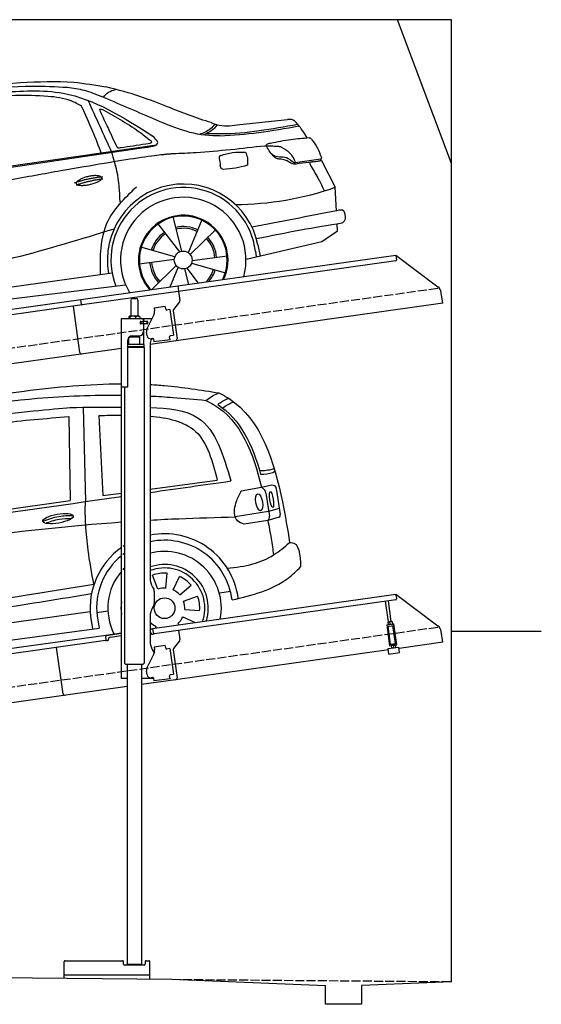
# Model space of a CAD drawing. Extents: x 199 to 6000, y -225 to 5250.
# Tile 3 of 3: x 3100 to 6000, y -225 to 5250. Entities that reach past the tile are written whole.
import ezdxf

# ---------------------------------------------------------------- set-up
doc = ezdxf.new("R2010")
doc.units = 0
doc.header["$LTSCALE"] = 10
doc.header["$MEASUREMENT"] = 0
doc.linetypes.add('GEN3', pattern=[6.25, 5, -1.25])
doc.layers.get('0').update_dxf_attribs({"linetype": 'CONTINUOUS'})
for name, color, linetype in [('3', 6, 'GEN3'), ('CAR', 1, 'CONTINUOUS'), ('SICHTBARE_KANTEN_DIN_', 7, 'CONTINUOUS')]:
    doc.layers.add(name, color=color, linetype=linetype)
doc.layers.add('AM_0', color=7, linetype='CONTINUOUS', lineweight=30)

# ---------------------------------------------------------------- blocks, each defined once
blk = doc.blocks.new('car_150_')
at = {"layer": 'CAR'}
for p, q in [((6993.7, 5277.2), (7129.2, 5288.8)), ((8349.8, 5065.2), (8614.8, 5095.9)), ((5703.5, 4603.8), (7806, 4931.3)), ((5748.6, 4619.9), (7887.1, 4949.3)), ((8659.8, 4857.1), (8801.1, 4877.5)), ((8805, 4869.2), (8883.2, 4720.4)), ((8891.2, 4589.9), (8883.2, 4720.4)), ((8033.2, 4358.3), (7982.9, 4548.5)), ((7897.5, 4510.1), (8019.3, 4353.9)), ((8143.1, 4534), (8068.7, 4350.5)), ((8898.1, 4478.2), (8895.6, 4518.3)), ((8079.5, 4340.6), (8219, 4479.2)), ((8810.7, 4417.6), (8898.1, 4478.2)), ((8391.6, 4316.2), (8810.7, 4417.6)), ((8455.6, 4397.8), (8469.1, 4334.6)), ((7994.7, 4327.2), (7804.9, 4378.7)), ((8286.5, 4333.3), (8090.4, 4305.9)), ((8442.3, 4361.7), (8446.4, 4329.7)), ((7795.4, 4285.5), (7991.5, 4312.9)), ((8002.4, 4278.2), (7867.9, 4144.6)), ((8087.2, 4291.6), (8277, 4240.1)), ((7646, 4233.7), (5761.2, 3956.2)), ((7969.2, 4159.6), (8013.2, 4268.3)), ((8048.7, 4260.5), (8071.6, 4173.8)), ((8127.2, 4182.1), (8062.7, 4264.8)), ((5689.3, 3904.2), (7721.3, 4169.7))]:
    blk.add_line(p, q, dxfattribs=at)
blk.add_circle((8041, 4309.4), 49.6, dxfattribs=at)
for centre, radius, start, end in [((8042.2, 4309.4), 422.7, 12.065, 190.707), ((8042.2, 4309.4), 403.4, 7.4461, 201.5292), ((8307.4, 6330.9), 1710.3, 270.6601, 289.6726), ((8041, 4309.4), 348.9, 345.0424, 211.6777), ((8041, 4309.4), 249, 334.6275, 221.995), ((8041, 4309.4), 244.1, 333.8517, 222.7626), ((8041, 4309.4), 186.2, 64.7762, 103.2667), ((8041, 4309.4), 186.2, 124.7762, 163.2667), ((8041, 4309.4), 176.5, 124.6018, 163.1816), ((8041, 4309.4), 176.5, 64.6018, 103.1816), ((8041, 4309.4), 186.2, 4.7762, 43.2667), ((8041, 4309.4), 176.5, 4.6018, 43.1816), ((8041, 4309.4), 186.2, 184.7762, 223.2667), ((8041, 4309.4), 176.5, 184.6018, 223.1816), ((8041, 4309.4), 176.5, 316.6896, 343.1816), ((8041, 4309.4), 186.2, 320.3371, 343.2667)]:
    blk.add_arc(centre, radius, start, end, dxfattribs=at)
for points in [[(6590.3, 5194.3), (7191.5, 5270.3), (7389.2, 5264.7)], [(7129.2, 5288.8), (7425.2, 5293.1), (7603.8, 5268.4)], [(7389.2, 5264.7), (7483, 5249), (7578.6, 5215.1)], [(7280.4, 5213.4), (7100.8, 5216.9), (6855.4, 5188)], [(7010.2, 5233), (7365.4, 5231.9), (7863.2, 4999)], [(7469.5, 5159.8), (7410.3, 5189.8), (7280.4, 5213.4)], [(8238.8, 5002.4), (8200.2, 5001.6), (7866.3, 5094.6), (7578.6, 5215.1)], [(7590.1, 5210.4), (7618.6, 5239.2), (7657.5, 5254.4)], [(7582.2, 4896.4), (7531.4, 5023.6), (7469.5, 5159.8)], [(7639.4, 4905.3), (7505.7, 5192.1)], [(7575.1, 5131.1), (7571.2, 5144.8), (7592.5, 5140)], [(7592.5, 5140), (7799.5, 5014.1), (7855.1, 4971.8)], [(8659.2, 5083.2), (8642.4, 5093.4), (8614.8, 5095.9)], [(8213.4, 5067), (8186.6, 5040.1), (8125.8, 5007.6)], [(8224.6, 5063.8), (8208.7, 5044.9), (8182.8, 5023.9), (8149.7, 5006.6)], [(8163.6, 5014.3), (8243.5, 5013.7), (8670.3, 5069.3)], [(8191, 5074.7), (8235.7, 5060.8), (8349.8, 5065.2)], [(8240.9, 5001), (8453.9, 5021.9), (8677.8, 5060.7)], [(8723.8, 4994.4), (8701.4, 5030.2), (8659.2, 5083.2)], [(7806, 4931.3), (7894.4, 4962.2), (7863.2, 4999)], [(8521.1, 4963.5), (8634.4, 4984.8), (8734.9, 4995.3)], [(8734.9, 4995.3), (8736.6, 4995.1), (8751.6, 4983.9), (8803.6, 4888.9)], [(7690.7, 4930.9), (7670.7, 4931.6), (7668, 4935.3)], [(7827.4, 4952.7), (7757.4, 4941.2), (7690.7, 4930.9)], [(7855.1, 4971.8), (7859.5, 4964.9), (7827.4, 4952.7)], [(8489.1, 4946.9), (8107.9, 4906.7), (7979.4, 4899)], [(8499.4, 4953.2), (8500.3, 4955.9), (8504.4, 4958.4)], [(8514.3, 4920.1), (8499.6, 4950.3), (8499.4, 4953.2)], [(8504.4, 4958.4), (8514.7, 4962.1), (8521.1, 4963.5)], [(8578.5, 4942.4), (8626.1, 4912.6), (8659.8, 4857.1)], [(7687.8, 4631.1), (7668.8, 4800.4), (7639.4, 4905.3)], [(8245.8, 4892.2), (8238.1, 4888.3), (8237.1, 4876.1)], [(8237.1, 4876.1), (8242.7, 4837)], [(8244.9, 4892.1), (8310.4, 4909.4), (8382.6, 4912.4)], [(8382.6, 4912.4), (8393, 4879.1), (8393.3, 4838.9)], [(8581.1, 4874.9), (8560.8, 4876.6), (8529.9, 4900.7)], [(8629.7, 4855.7), (8609.4, 4867.3), (8581.1, 4874.9)], [(8803.6, 4888.9), (8805.2, 4882.6), (8801.1, 4877.5)], [(8805, 4869.2), (8801.1, 4877.5)], [(8260.3, 4814.7), (8250.8, 4817.5), (8242.7, 4837)], [(8393.3, 4838.9), (8327.1, 4822.4), (8259.4, 4814.5)], [(8664.2, 4847.7), (8651.9, 4847.2), (8629.7, 4855.7)], [(8759.3, 4861.5), (8741.4, 4855.9), (8747.8, 4835.1)], [(8747.8, 4835.1), (8790.3, 4763.6), (8820.8, 4701.6)], [(8757.3, 4861.2), (8786.1, 4865.5), (8805, 4869.2)], [(7581.1, 4224.1), (7615.2, 4510.4), (7777.7, 4714.5)], [(8891.2, 4589.9), (8420.6, 4494.5)], [(8935.7, 4582.7), (8931.6, 4588.3), (8891.2, 4589.9)], [(8922.6, 4523), (8936.6, 4535.2), (8935.7, 4582.7)], [(8446.2, 4431.7), (8693.5, 4482.1), (8922.6, 4523)], [(7654.8, 4478.5), (7099.9, 4313.4), (5734.4, 4063.7)]]:
    blk.add_spline(points, degree=3, dxfattribs=at)
for points, degree, knots in [([(8191, 5074.7), (8107.9, 5098.3), (7930.3, 5167), (7746.4, 5237.4), (7603.8, 5268.4)], 3, [5.571538, 5.571538, 5.571538, 5.571538, 32.165526, 64.936902, 64.936902, 64.936902, 64.936902]), ([(7668, 4935.3), (7650.2, 4969.8), (7620.8, 5036.6), (7588.5, 5099.8), (7575.1, 5131.1)], 3, [2.591518, 2.591518, 2.591518, 2.591518, 14.396583, 24.038621, 24.038621, 24.038621, 24.038621]), ([(8645.2, 4860.1), (8634.4, 4868.9), (8603, 4892.4), (8542.9, 4879.7), (8521, 4910.7), (8514.3, 4920.1)], 3, [0.658544, 0.658544, 0.658544, 0.658544, 4.748765, 12.290755, 15.589596, 15.589596, 15.589596, 15.589596]), ([(8645.2, 4860.1), (8647, 4858.9), (8651.5, 4856.3), (8656.7, 4856.7), (8659.8, 4857.1)], 3, [0.11133, 0.11133, 0.11133, 0.11133, 0.733961, 1.64284, 1.64284, 1.64284, 1.64284]), ([(8752.5, 4860.5), (8727.9, 4857.2), (8698.8, 4853.2), (8669.8, 4848.6), (8664.2, 4847.7)], 3, [0, 0, 0, 0, 7.10149, 8.807008, 8.807008, 8.807008, 8.807008]), ([(7442.5, 4729.7), (7440.4, 4737.7), (7458.8, 4757), (7537.7, 4789), (7634.5, 4769.9), (7553.7, 4725.9), (7469.8, 4714.2), (7444.6, 4721.7), (7442.5, 4729.7)], 5, [0, 0, 0, 0, 0, 0, 0.300106, 0.500106, 0.700106, 1, 1, 1, 1, 1, 1])]:
    blk.add_open_spline(points, degree=degree, knots=knots, dxfattribs=at)
for points in [[(8578.5, 4942.4), (8576.8, 4945.2), (8489.1, 4946.9)], [(7979.4, 4899), (7725, 4888.3), (5338.8, 4399.4)], [(7432.9, 4733.6), (7502, 4760.2), (7591.2, 4770)], [(7441.9, 4722), (7513, 4747.3), (7590.2, 4757.9)]]:
    blk.add_open_spline(points, degree=2, dxfattribs=at)
blk = doc.blocks.new('CAR_EG')
at = {"layer": 'CAR'}
for p, q in [((34639.7, 2740.1), (34652.1, 2215)), ((34559.8, 2688), (34567.6, 2220.6)), ((34726.8, 2694.7), (34748.7, 2249.2)), ((35011.8, 2284.1), (35385, 2333.6)), ((35630.7, 2294.7), (35688.5, 2309)), ((34748.7, 2249.2), (34851.8, 2262.9)), ((35518.8, 2275.9), (35630.7, 2294.7)), ((35655.1, 2262.7), (35674.7, 2133.9)), ((35714.1, 2277.1), (35734.7, 2143.7)), ((33852.2, 2120.1), (34567.6, 2220.6)), ((35670.5, 2160.2), (35485.3, 2130)), ((35729.9, 2176.6), (35670.5, 2160.2)), ((35666.2, 2110), (35534.7, 2089.5)), ((35729.3, 2128.1), (35666.2, 2110)), ((35100, 1734.4), (35105.8, 1817.4)), ((35053.8, 1727.9), (35025.3, 1806.1)), ((35139.6, 1724.2), (35174.8, 1799.6)), ((35176.9, 1696.1), (35239.7, 1750.7)), ((35399.1, 1708.7), (35459.1, 1717.1)), ((35197.6, 1660.9), (35275.8, 1689.3)), ((32765, 1337.2), (34678.2, 1603.8)), ((34716.5, 1598.7), (34776.5, 1607.1)), ((34980.2, 1630.3), (34978.9, 1630.4)), ((35204.1, 1614.6), (35287.1, 1608.8)), ((34680.4, 1576.3), (34691.1, 1507.2)), ((34716.8, 1579.5), (34728.2, 1512.2)), ((35165.8, 1537.8), (35172.3, 1530.2)), ((35193.9, 1575), (35262.7, 1542.9)), ((32742.6, 1242.5), (34728.2, 1512.2)), ((35044.7, 1520.8), (35040.5, 1511.7))]:
    blk.add_line(p, q, dxfattribs=at)
blk.add_circle((35092.2, 1622.5), 57.7, dxfattribs=at)
for centre, radius, start, end in [((35091.7, 1622.4), 413.9, 7.4502, 101.132), ((35091.7, 1622.4), 413.9, 122.5773, 124.0774), ((35092.1, 1622.5), 377.8, 6.9984, 102.2781), ((35091.7, 1622.4), 413.9, 125.4253, 186.406), ((35092.1, 1622.5), 377.8, 126.2281, 127.9499), ((35092.2, 1622.5), 315.6, 349.0523, 104.7507), ((35092.1, 1622.5), 377.8, 129.5051, 186.5391), ((35092.2, 1622.5), 242.9, 343.0405, 109.3227), ((35092.2, 1622.5), 315.6, 139.5971, 206.9477), ((35092.2, 1622.5), 315.6, 135.0283, 137.4054), ((35092.2, 1622.5), 223.8, 340.7386, 111.0496), ((35092.2, 1622.5), 195.4, 86, 110), ((35092.2, 1622.5), 195.4, 41, 65), ((35092.2, 1622.5), 112.2, 86, 110), ((35092.2, 1622.5), 112.2, 41, 65), ((35092.2, 1622.5), 242.9, 171.7421, 188.2579), ((35092.2, 1622.5), 112.2, 356, 20), ((35092.2, 1622.5), 195.4, 356, 20), ((35092.2, 1622.5), 112.2, 224.2663, 245), ((35092.2, 1622.5), 112.2, 311, 335)]:
    blk.add_arc(centre, radius, start, end, dxfattribs=at)
for centre, major_axis, ratio in [((35618.1, 2211.7), (-7.7, 47.6), 0.380274), ((35686.7, 2227.1), (-7.2, 44.5), 0.21161), ((34499.5, 2120.6), (-85, -15.3), 0.28676)]:
    blk.add_ellipse(centre, major_axis=major_axis, ratio=ratio, dxfattribs=at)
for points, knots in [([(33596.2, 2718.6), (33833.8, 2759.2), (34248.6, 2830.2), (34671.7, 2869.7), (34851.8, 2870.2)], [0, 0, 0, 0, 724.09838, 1264.268143, 1264.268143, 1264.268143, 1264.268143]), ([(35011.8, 2866.1), (35038.1, 2864.7), (35166.1, 2855.5), (35293.3, 2835.6), (35394.4, 2819.7)], [1424.465745, 1424.465745, 1424.465745, 1424.465745, 1503.595542, 1810.064944, 1810.064944, 1810.064944, 1810.064944]), ([(33641.3, 2687.7), (33888.6, 2727.9), (34289.4, 2793.1), (34696.2, 2808.8), (34851.8, 2807)], [0, 0, 0, 0, 750.99467, 1217.35525, 1217.35525, 1217.35525, 1217.35525]), ([(35011.8, 2802.3), (35054.1, 2800.3), (35157.6, 2794), (35260.7, 2784.1), (35321.7, 2778.2)], [1377.255793, 1377.255793, 1377.255793, 1377.255793, 1504.323614, 1688.05271, 1688.05271, 1688.05271, 1688.05271]), ([(35394.4, 2819.7), (35413.4, 2809.6), (35623.4, 2697.4), (35727.5, 2349.6), (35775.9, 2061.2), (35787.3, 1987)], [0, 0, 0, 0, 64.276315, 710.727442, 938.589682, 938.589682, 938.589682, 938.589682]), ([(33203.6, 2456.4), (33274.2, 2503.5), (33505.2, 2604.9), (34003.4, 2687.4), (34469.5, 2730.1), (34567.3, 2738.8)], [0, 0, 0, 0, 57.768711, 889.406275, 1467.79431, 1467.79431, 1467.79431, 1467.79431]), ([(35011.8, 2738.7), (35109.5, 2735.6), (35350.5, 2712.4), (35419.6, 2471.8), (35460.3, 2330)], [442.147822, 442.147822, 442.147822, 442.147822, 716.95363, 1111.278446, 1111.278446, 1111.278446, 1111.278446]), ([(35321.7, 2778.2), (35336.3, 2770.8), (35510.1, 2682.4), (35587.5, 2480.4), (35630.7, 2294.7)], [0, 0, 0, 0, 48.860332, 582.287096, 582.287096, 582.287096, 582.287096]), ([(35387.3, 2755), (35405.2, 2768.5), (35425, 2782.3), (35447.9, 2789.2), (35447.9, 2789.2)], [11.054346, 11.054346, 11.054346, 11.054346, 77.145156, 82.826799, 82.826799, 82.826799, 82.826799]), ([(35415.1, 2735.6), (35432.4, 2748.6), (35451.7, 2761.7), (35473.8, 2768.4), (35477.3, 2769.4)], [13.409392, 13.409392, 13.409392, 13.409392, 77.145156, 82.826799, 82.826799, 82.826799, 82.826799]), ([(35011.8, 2690), (35108.9, 2682.3), (35306.7, 2639.4), (35358.1, 2438.7), (35385, 2333.6)], [277.078801, 277.078801, 277.078801, 277.078801, 547.768352, 845.442932, 845.442932, 845.442932, 845.442932]), ([(35620, 2390.1), (35643.9, 2386.1), (35679.3, 2392.1), (35696.9, 2398.4), (35700.1, 2401.6)], [16.339016, 16.339016, 16.339016, 16.339016, 83.836398, 97.62384, 97.62384, 97.62384, 97.62384]), ([(35626.2, 2367.7), (35650.3, 2368), (35676.3, 2369.6), (35702.4, 2381.4), (35706.2, 2383.7)], [14.612863, 14.612863, 14.612863, 14.612863, 83.836398, 97.62384, 97.62384, 97.62384, 97.62384]), ([(32657.7, 1810.8), (32801.3, 1833.7), (33529.6, 1949.8), (34261.4, 2059.7), (34851.8, 2102.1)], [0, 0, 0, 0, 436.512598, 2212.794207, 2212.794207, 2212.794207, 2212.794207]), ([(34429.5, 2094.8), (34454.7, 2104.1), (34502, 2120.2), (34552, 2121.5), (34575.3, 2121.7)], [14.4466, 14.4466, 14.4466, 14.4466, 94.349912, 163.782287, 163.782287, 163.782287, 163.782287]), ([(35011.8, 2112.5), (35064.7, 2115.5), (35222.4, 2123.3), (35380.3, 2127.3), (35485.3, 2130)], [2373.184352, 2373.184352, 2373.184352, 2373.184352, 2532.063256, 2847.072184, 2847.072184, 2847.072184, 2847.072184]), ([(32738.3, 1414.9), (32999, 1451), (33477.1, 1517.1), (34126.3, 1613), (34514.4, 1675.6), (34685.8, 1703.3)], [0, 0, 0, 0, 789.48509, 1447.853915, 1968.782349, 1968.782349, 1968.782349, 1968.782349])]:
    blk.add_open_spline(points, degree=3, knots=knots, dxfattribs=at)
for points in [[(35321.7, 2778.2), (35387.4, 2817), (35394.4, 2819.7)], [(33855.2, 2598.7), (34175.2, 2650.7), (34559.8, 2688)], [(35688.3, 2309.2), (35702.6, 2304.3), (35714.1, 2277.1)], [(35534.7, 2089.5), (35498, 2108.4), (35485.3, 2130), (35492.4, 2217.9), (35518.8, 2275.9)], [(35630.7, 2294.7), (35640.4, 2287.7), (35654.9, 2263)], [(34653.8, 2086.3), (34651.3, 2148.4), (34652.1, 2215)], [(34414.7, 2105.9), (34505, 2133.2), (34582.7, 2138)], [(35729.9, 2128.6), (35734, 2134), (35734.8, 2143.3)], [(34699.2, 1755.6), (34667, 1945.6), (34653.8, 2086.3)], [(35666.2, 2110), (35673.3, 2119), (35674.7, 2133.9)], [(35666.2, 2110), (35684.6, 2010), (35697.9, 1918.4)], [(35441.3, 1844.4), (35582.8, 1868.3), (35697.9, 1918.4), (35787.2, 1987)], [(35787.2, 1987), (35795.6, 1987.5), (35848.1, 1851.6)], [(35467.1, 1668.5), (35779, 1789.9), (35848.1, 1851.6)], [(32711.4, 1460.7), (33493.3, 1570.2), (34144.5, 1667.1), (34699.2, 1755.6)]]:
    blk.add_spline(points, degree=3, dxfattribs=at)
for points in [[(34567.3, 2738.8), (34660.7, 2740.2), (34754.2, 2741.5), (34851.8, 2741.2)], [(35387.3, 2755), (35513.1, 2675.3), (35581.5, 2528.6), (35626.2, 2367.7)], [(34726.8, 2694.7), (34767.9, 2695), (34809.1, 2695.3), (34851.8, 2695.1)], [(35011.8, 2266.3), (35161.3, 2287.5), (35310.8, 2308.7), (35460.3, 2330)], [(32710, 1939.3), (33423.9, 2040.7), (34137.9, 2142.1), (34851.8, 2243.5)]]:
    blk.add_open_spline(points, degree=3, dxfattribs=at)

msp = doc.modelspace()

# ---------------------------------------------------------------- linework, layer by layer
for p, q in [((5499.5, 4450), (5199.5, 5250)), ((3978.5, 3769.4), (5191.6, 3939.9)), ((5190.8, 3909.5), (3979.7, 3739.3)), ((5191.6, 3939.9), (5195.1, 3915.1)), ((5191.6, 3939.9), (5423.5, 3765.1)), ((3438.7, 3694.5), (3978.4, 3770.4)), ((3979.7, 3739.3), (3446, 3664.3)), ((3978.4, 3770.4), (3982.7, 3739.7)), ((3982.7, 3739.7), (3989.8, 3689.3)), ((5451.2, 3673.4), (5443, 3732.1)), ((960, 3345.2), (3438.8, 3693.6)), ((3442.6, 3666.8), (3438.7, 3694.5)), ((3716.7, 3690.6), (3716.7, 3600.6)), ((3726.7, 3700.6), (3746.7, 3700.6)), ((3756.7, 3690.6), (3756.7, 3600.6)), ((5451.2, 3673.4), (3824.7, 3444.8)), ((3987.9, 3681.9), (3954.5, 3637.7)), ((3446, 3664.3), (960, 3314.9)), ((3434.6, 3400.1), (3398.4, 3657.6)), ((3846.7, 3647.9), (3909, 3656.6)), ((3846.7, 3647.9), (3848.9, 3632)), ((3849.5, 3627.8), (3848.9, 3632)), ((3911.3, 3640.8), (3909, 3656.6)), ((3911.3, 3640.8), (3911.4, 3639.8)), ((3917.1, 3635.6), (3918, 3635.7)), ((3933.9, 3637.9), (3918, 3635.7)), ((3933.9, 3637.9), (3953.9, 3495.3)), ((3952.6, 3630.3), (3974.3, 3476)), ((3664.7, 3587.6), (3836.1, 3587.6)), ((3664.7, 3207.6), (3664.7, 3587.6)), ((3706.8, 3598.2), (3706.8, 3587.6)), ((3727.5, 3600.6), (3709.5, 3600.6)), ((3712.5, 3598.2), (3712.5, 3587.6)), ((3754.5, 3600.6), (3727.5, 3600.6)), ((3742.5, 3598.2), (3742.5, 3587.6)), ((3764.2, 3600.6), (3754.5, 3600.6)), ((3766.6, 3598.2), (3766.6, 3587.6)), ((3773.4, 3571.6), (3769.7, 3571.6)), ((3807.7, 3559.6), (3769.8, 3559.6)), ((3770.7, 3561.8), (3770.7, 3569)), ((3773.4, 3571.6), (3785.7, 3571.6)), ((3785.7, 3559.1), (3773.4, 3559.1)), ((3773.7, 3571.6), (3773.7, 3559.6)), ((3787.7, 3571.6), (3785.7, 3571.6)), ((3787.7, 3571.6), (3788.7, 3571.6)), ((3788.7, 3577.6), (3788.7, 3574.6)), ((3789.4, 3571.6), (3788.7, 3571.6)), ((3788.7, 3559.6), (3788.7, 3571.6)), ((3807, 3571.6), (3789.4, 3571.6)), ((3789.7, 3572.1), (3789.7, 3587.6)), ((3808.7, 3572.1), (3789.7, 3572.1)), ((3789.7, 3444.7), (3789.7, 3559.1)), ((3808.7, 3559.1), (3789.7, 3559.1)), ((3807, 3571.6), (3807.7, 3571.6)), ((3807.7, 3559.6), (3807.7, 3571.6)), ((3808.5, 3533.5), (3846, 3607.1)), ((3809.7, 3571.1), (3809.7, 3560.1)), ((3788.7, 3556.1), (3788.7, 3517.6)), ((3807.8, 3493), (3805.1, 3512.8)), ((3700.7, 3210.6), (3700.7, 3467.6)), ((3766.7, 3484.6), (3706.7, 3483.9)), ((3706.7, 3444.7), (3706.7, 3483.9)), ((3718.7, 3484), (3718.7, 3491.6)), ((3725.7, 3492.6), (3763.7, 3492.6)), ((3754.7, 3484.5), (3754.7, 3492.6)), ((3766.7, 3444.6), (3766.7, 3484.6)), ((3824.7, 3452.6), (3824.7, 2144.3)), ((3838.4, 3477.1), (3830.4, 3475.9)), ((3844, 3472.8), (3846.1, 3457.9)), ((3935.2, 3470.5), (3846.1, 3457.9)), ((3932.8, 3487.3), (3933, 3486.3)), ((3935.2, 3470.5), (3933, 3486.3)), ((3938.1, 3493.1), (3937.1, 3493)), ((3938.1, 3493.1), (3953.9, 3495.3)), ((3664.7, 3422.4), (960, 3042.2)), ((3791.7, 3444.6), (3700.7, 3444.6)), ((3791.7, 3431.4), (3700.7, 3431.4)), ((3788.7, 3429.6), (3700.7, 3429.6)), ((3791.7, 3427.9), (3700.7, 3427.9)), ((3788.7, 3429.6), (3791.7, 3431.4)), ((3788.7, 3429.6), (3791.7, 3427.9)), ((3789.7, 3429.1), (3789.7, 3430.2)), ((3791.7, 3431.4), (3791.7, 3444.6)), ((3791.7, 3427.9), (3791.8, 1671.7)), ((3664.7, 1587.6), (3664.7, 3207.6)), ((3664.7, 3207.6), (3697.7, 3207.6)), ((3681.7, 3207.6), (3681.8, 1671.6)), ((3838.1, 2094.3), (3844.4, 2083.4)), ((3824.7, 1862.8), (5191.6, 2054.9)), ((3847.7, 2070.9), (3847.7, 2004.3)), ((5192.7, 2047), (5191.6, 2054.9)), ((5191.6, 2054.9), (5423.5, 1880.1)), ((5192.7, 2047), (5195.1, 2030.1)), ((3844.4, 1991.8), (3838.1, 1981)), ((5190.8, 2024.5), (3849, 1835.9)), ((5149.6, 1900.9), (5133.4, 2016.4)), ((5165.5, 1903.1), (5149.2, 2018.6)), ((3824.7, 1931), (3824.7, 1794.7)), ((3843.4, 1840.2), (3839.9, 1864.9)), ((5139.8, 1884.5), (5179.4, 1890.1)), ((5139.8, 1884.5), (5156.1, 1768.7)), ((5140.9, 1876.6), (5180.5, 1882.2)), ((5146.4, 1900.4), (5145.7, 1899.9)), ((5145.7, 1899.9), (5147.7, 1886.1)), ((5168.7, 1903.5), (5146.4, 1900.4)), ((5161.3, 1778.5), (5147.4, 1877.5)), ((5148.5, 1885.7), (5147.7, 1886.1)), ((5159.4, 1888.8), (5157.8, 1900.5)), ((5168.7, 1903.5), (5169.5, 1903.2)), ((5169.5, 1903.2), (5171.4, 1889.4)), ((5170.8, 1888.9), (5171.4, 1889.4)), ((5188, 1782.2), (5174, 1881.3)), ((5195.7, 1774.2), (5179.4, 1890.1)), ((960, 1460.2), (3577.5, 1828)), ((3577.5, 1828), (3664.7, 1840.3)), ((3577.5, 1828), (3578.6, 1820.1)), ((3664.7, 1836.3), (3578, 1824.1)), ((3580.9, 1803.3), (3578.6, 1820.1)), ((3601.8, 1816.3), (3664.7, 1825.2)), ((3840.4, 1861), (3824.7, 1858.8)), ((3831, 1838.4), (3831.1, 1837.4)), ((3836.8, 1833.2), (3841.7, 1833.9)), ((3982.7, 1854.7), (3989.8, 1804.3)), ((5451.2, 1788.4), (5443, 1847.1)), ((3576.7, 1797.6), (960, 1429.9)), ((3340.6, 1501.9), (3304.4, 1759.4)), ((3340.6, 1501.9), (3304.4, 1759.4)), ((3584.3, 1797.7), (3589.2, 1798.4)), ((3593.5, 1804), (3593.3, 1805)), ((3846.7, 1762.9), (3909, 1771.6)), ((3846.7, 1762.9), (3848.9, 1747)), ((3911.3, 1755.8), (3909, 1771.6)), ((3911.3, 1755.8), (3911.4, 1754.8)), ((3933.9, 1752.9), (3918, 1750.7)), ((3933.9, 1752.9), (3953.9, 1610.3)), ((3987.9, 1796.9), (3954.5, 1752.7)), ((5148.3, 1752.6), (5207.7, 1761)), ((5152.4, 1722.9), (5148.3, 1752.6)), ((5155, 1776.6), (5194.6, 1782.2)), ((5156.1, 1768.7), (5195.7, 1774.2)), ((5161.3, 1778.5), (5188, 1782.2)), ((5164.8, 1769.9), (5164.1, 1769.4)), ((5164.1, 1769.4), (5166, 1755.6)), ((5166.8, 1755.2), (5166, 1755.6)), ((5166.9, 1778.3), (5166.7, 1779.3)), ((5176.1, 1770), (5177.8, 1758.3)), ((5182.7, 1780.5), (5182.6, 1781.5)), ((5187, 1773), (5187.8, 1772.7)), ((5187.8, 1772.7), (5189.8, 1758.9)), ((5189.1, 1758.4), (5189.8, 1758.9)), ((5211.8, 1731.3), (5207.7, 1761)), ((5451.2, 1788.4), (5208.6, 1754.3)), ((3808.5, 1648.5), (3846, 1722.1)), ((3838.1, 1744.7), (3848.2, 1727.3)), ((3849.5, 1742.8), (3848.9, 1747)), ((3917.1, 1750.6), (3918, 1750.7)), ((3952.6, 1745.3), (3974.3, 1591)), ((5149.2, 1746), (3965.8, 1579.7)), ((5152.4, 1722.9), (5211.8, 1731.3)), ((3688.8, 1664.6), (3681.8, 1671.6)), ((3784.8, 1664.6), (3688.8, 1664.6)), ((3696.8, 1664.6), (3696.9, -1.4)), ((3776.8, 1664.6), (3776.9, -1.3)), ((3784.8, 1664.6), (3791.8, 1671.7)), ((3807.8, 1608), (3805.1, 1627.8)), ((3838.4, 1592.1), (3830.4, 1590.9)), ((3844, 1587.8), (3846.1, 1572.9)), ((3932.8, 1602.3), (3933, 1601.3)), ((3935.2, 1585.5), (3933, 1601.3)), ((3938.1, 1608.1), (3937.1, 1608)), ((3938.1, 1608.1), (3953.9, 1610.3)), ((3696.8, 1541.9), (960, 1157.2)), ((3696.8, 1587.6), (3664.7, 1587.6)), ((3844, 1587.6), (3776.8, 1587.6)), ((3965.8, 1579.7), (3776.8, 1553.1)), ((3935.2, 1585.5), (3846.1, 1572.9)), ((3346.9, -80.3), (3346.9, 12.6)), ((3351.9, 17.6), (3671.9, 17.6)), ((3676.9, -2.4), (3676.9, 12.6)), ((3796.9, 12.6), (3796.9, -2.4)), ((3801.9, 17.6), (3816.9, 17.6)), ((3821.9, 12.6), (3821.9, -84.8)), ((199.5, -50), (3944.5, -86)), ((3791.9, -7.4), (3681.9, -7.4)), ((3697.9, -2.4), (3696.9, -1.4)), ((3697.9, -2.4), (3775.9, -2.4)), ((3710.9, -2.4), (3710.9, -7.4)), ((3762.9, -2.4), (3762.9, -7.4)), ((3775.9, -2.4), (3776.9, -1.3)), ((3821.9, -62.4), (3346.9, -62.4)), ((3944.5, -86), (4799.5, -120.1)), ((5499.5, -100), (4999.1, -120.1)), ((4799.5, -225), (4799.5, -120.1)), ((4999.1, -120.1), (4999.5, -225)), ((4999.5, -225), (4799.5, -225))]:
    msp.add_line(p, q)
for points in [[(3844, 3472.8, 0), (3844, 3472.8, 0), (3844, 3472.8, 0), (3844, 3472.8, 0), (3844, 3472.8, 0), (3844, 3472.8, 0), (3844, 3472.8, 0), (3844, 3472.9, 0), (3844, 3472.9, 0), (3844, 3472.9, 0), (3844, 3472.9, 0), (3844, 3472.9, 0), (3844, 3472.9, 0), (3844, 3472.9, 0), (3844, 3472.9, 0), (3844, 3472.9, 0), (3844, 3472.9, 0), (3844, 3472.9, 0), (3844, 3472.9, 0), (3844, 3472.9, 0), (3844, 3473, 0), (3844, 3473, 0), (3844, 3473, 0), (3844, 3473, 0), (3844, 3473, 0), (3844, 3473, 0), (3844, 3473, 0), (3844, 3473, 0), (3844, 3473, 0), (3844, 3473, 0), (3844, 3473, 0), (3844, 3473, 0), (3844, 3473, 0), (3844, 3473.1, 0), (3844, 3473.1, 0), (3844, 3473.1, 0), (3844, 3473.1, 0), (3843.9, 3473.1, 0), (3843.9, 3473.1, 0), (3843.9, 3473.1, 0), (3843.9, 3473.1, 0), (3843.9, 3473.1, 0), (3843.9, 3473.1, 0), (3843.9, 3473.1, 0), (3843.9, 3473.1, 0), (3843.9, 3473.1, 0), (3843.9, 3473.2, 0), (3843.9, 3473.2, 0), (3843.9, 3473.2, 0), (3843.9, 3473.2, 0), (3843.9, 3473.2, 0), (3843.9, 3473.2, 0), (3843.9, 3473.2, 0), (3843.9, 3473.2, 0), (3843.9, 3473.2, 0), (3843.9, 3473.2, 0), (3843.9, 3473.2, 0), (3843.9, 3473.2, 0), (3843.9, 3473.2, 0), (3843.9, 3473.3, 0), (3843.9, 3473.3, 0), (3843.9, 3473.3, 0), (3843.9, 3473.3, 0), (3843.9, 3473.3, 0), (3843.9, 3473.3, 0), (3843.9, 3473.3, 0), (3843.9, 3473.3, 0), (3843.9, 3473.3, 0), (3843.9, 3473.3, 0), (3843.9, 3473.3, 0), (3843.9, 3473.3, 0), (3843.9, 3473.3, 0), (3843.9, 3473.4, 0), (3843.9, 3473.4, 0), (3843.9, 3473.4, 0), (3843.9, 3473.4, 0), (3843.9, 3473.4, 0), (3843.9, 3473.4, 0), (3843.9, 3473.4, 0), (3843.9, 3473.4, 0), (3843.9, 3473.4, 0), (3843.9, 3473.4, 0), (3843.9, 3473.4, 0), (3843.9, 3473.4, 0), (3843.9, 3473.4, 0), (3843.9, 3473.5, 0), (3843.9, 3473.5, 0), (3843.9, 3473.5, 0), (3843.9, 3473.5, 0), (3843.9, 3473.5, 0), (3843.9, 3473.5, 0), (3843.8, 3473.5, 0), (3843.8, 3473.5, 0), (3843.8, 3473.5, 0), (3843.8, 3473.5, 0), (3843.8, 3473.5, 0), (3843.8, 3473.5, 0), (3843.8, 3473.5, 0), (3843.8, 3473.6, 0), (3843.8, 3473.6, 0), (3843.8, 3473.6, 0), (3843.8, 3473.6, 0), (3843.8, 3473.6, 0), (3843.8, 3473.6, 0), (3843.8, 3473.6, 0), (3843.8, 3473.6, 0), (3843.8, 3473.6, 0), (3843.8, 3473.6, 0), (3843.8, 3473.6, 0), (3843.8, 3473.6, 0), (3843.8, 3473.6, 0), (3843.8, 3473.7, 0), (3843.8, 3473.7, 0), (3843.8, 3473.7, 0), (3843.8, 3473.7, 0), (3843.8, 3473.7, 0), (3843.8, 3473.7, 0), (3843.8, 3473.7, 0), (3843.8, 3473.7, 0), (3843.8, 3473.7, 0), (3843.8, 3473.7, 0), (3843.8, 3473.7, 0), (3843.8, 3473.7, 0), (3843.8, 3473.7, 0), (3843.8, 3473.8, 0), (3843.8, 3473.8, 0), (3843.8, 3473.8, 0), (3843.8, 3473.8, 0)], [(3844, 1587.8, 0), (3844, 1587.8, 0), (3844, 1587.8, 0), (3844, 1587.8, 0), (3844, 1587.8, 0), (3844, 1587.8, 0), (3844, 1587.8, 0), (3844, 1587.9, 0), (3844, 1587.9, 0), (3844, 1587.9, 0), (3844, 1587.9, 0), (3844, 1587.9, 0), (3844, 1587.9, 0), (3844, 1587.9, 0), (3844, 1587.9, 0), (3844, 1587.9, 0), (3844, 1587.9, 0), (3844, 1587.9, 0), (3844, 1587.9, 0), (3844, 1587.9, 0), (3844, 1588, 0), (3844, 1588, 0), (3844, 1588, 0), (3844, 1588, 0), (3844, 1588, 0), (3844, 1588, 0), (3844, 1588, 0), (3844, 1588, 0), (3844, 1588, 0), (3844, 1588, 0), (3844, 1588, 0), (3844, 1588, 0), (3844, 1588, 0), (3844, 1588.1, 0), (3844, 1588.1, 0), (3844, 1588.1, 0), (3844, 1588.1, 0), (3843.9, 1588.1, 0), (3843.9, 1588.1, 0), (3843.9, 1588.1, 0), (3843.9, 1588.1, 0), (3843.9, 1588.1, 0), (3843.9, 1588.1, 0), (3843.9, 1588.1, 0), (3843.9, 1588.1, 0), (3843.9, 1588.1, 0), (3843.9, 1588.2, 0), (3843.9, 1588.2, 0), (3843.9, 1588.2, 0), (3843.9, 1588.2, 0), (3843.9, 1588.2, 0), (3843.9, 1588.2, 0), (3843.9, 1588.2, 0), (3843.9, 1588.2, 0), (3843.9, 1588.2, 0), (3843.9, 1588.2, 0), (3843.9, 1588.2, 0), (3843.9, 1588.2, 0), (3843.9, 1588.2, 0), (3843.9, 1588.3, 0), (3843.9, 1588.3, 0), (3843.9, 1588.3, 0), (3843.9, 1588.3, 0), (3843.9, 1588.3, 0), (3843.9, 1588.3, 0), (3843.9, 1588.3, 0), (3843.9, 1588.3, 0), (3843.9, 1588.3, 0), (3843.9, 1588.3, 0), (3843.9, 1588.3, 0), (3843.9, 1588.3, 0), (3843.9, 1588.3, 0), (3843.9, 1588.4, 0), (3843.9, 1588.4, 0), (3843.9, 1588.4, 0), (3843.9, 1588.4, 0), (3843.9, 1588.4, 0), (3843.9, 1588.4, 0), (3843.9, 1588.4, 0), (3843.9, 1588.4, 0), (3843.9, 1588.4, 0), (3843.9, 1588.4, 0), (3843.9, 1588.4, 0), (3843.9, 1588.4, 0), (3843.9, 1588.4, 0), (3843.9, 1588.5, 0), (3843.9, 1588.5, 0), (3843.9, 1588.5, 0), (3843.9, 1588.5, 0), (3843.9, 1588.5, 0), (3843.9, 1588.5, 0), (3843.8, 1588.5, 0), (3843.8, 1588.5, 0), (3843.8, 1588.5, 0), (3843.8, 1588.5, 0), (3843.8, 1588.5, 0), (3843.8, 1588.5, 0), (3843.8, 1588.5, 0), (3843.8, 1588.6, 0), (3843.8, 1588.6, 0), (3843.8, 1588.6, 0), (3843.8, 1588.6, 0), (3843.8, 1588.6, 0), (3843.8, 1588.6, 0), (3843.8, 1588.6, 0), (3843.8, 1588.6, 0), (3843.8, 1588.6, 0), (3843.8, 1588.6, 0), (3843.8, 1588.6, 0), (3843.8, 1588.6, 0), (3843.8, 1588.6, 0), (3843.8, 1588.7, 0), (3843.8, 1588.7, 0), (3843.8, 1588.7, 0), (3843.8, 1588.7, 0), (3843.8, 1588.7, 0), (3843.8, 1588.7, 0), (3843.8, 1588.7, 0), (3843.8, 1588.7, 0), (3843.8, 1588.7, 0), (3843.8, 1588.7, 0), (3843.8, 1588.7, 0), (3843.8, 1588.7, 0), (3843.8, 1588.7, 0), (3843.8, 1588.8, 0), (3843.8, 1588.8, 0), (3843.8, 1588.8, 0), (3843.8, 1588.8, 0)]]:
    msp.add_polyline3d(points)
for centre, radius, start, end in [((5190.1, 3914.4), 5, 278, 8), ((5393.5, 3725.2), 50, 8, 53), ((3726.7, 3690.6), 10, 90, 180), ((3746.7, 3690.6), 10, 0, 90), ((3979.9, 3687.9), 10, 323, 8), ((3814.8, 3623), 35, 333, 8), ((3916.4, 3640.5), 5, 188, 278), ((3962.5, 3631.7), 10, 143, 188), ((3715.2, 3593.1), 9.81, 138.3564, 148.753), ((3710, 3597.9), 2.75, 100.7661, 142.4343), ((3709.6, 3598.5), 2.09, 44.8448, 91.5619), ((3705.5, 3594.1), 8.11, 30.3376, 47.0532), ((3727.4, 3553.3), 47.4, 71.4743, 108.3354), ((3754.5, 3569.3), 31.3, 67.162, 112.72), ((3761.2, 3595.2), 6.2, 28.4134, 60.7068), ((3770.7, 3571.6), 1, 48.5904, 221.4096), ((3770.7, 3559.1), 1, 138.5904, 311.4096), ((3767.7, 3569), 3, 0, 41.4096), ((3767.7, 3561.8), 3, 318.5904, 0), ((3773.4, 3574.6), 3, 228.5904, 270), ((3773.4, 3556.1), 3, 90, 131.4096), ((3778.7, 3577.6), 10, 0, 90), ((3785.7, 3574.6), 3, 270, 0), ((3785.7, 3556.1), 3, 0, 90), ((3808.7, 3571.1), 1, 0, 90), ((3808.7, 3560.1), 1, 270, 0), ((3763.7, 3517.6), 25, 270, 0), ((3839.7, 3517.6), 35, 153, 188), ((3725.7, 3467.6), 25, 90, 180), ((3827.6, 3495.7), 20, 188, 278), ((3849.7, 3452.6), 25, 108.6472, 180), ((3839, 3472.1), 5, 19.537, 98), ((3937.8, 3488), 5, 98, 188), ((3964.4, 3474.6), 10, 278, 8), ((3444.5, 3401.5), 10, 188, 278), ((3697.7, 3210.6), 3, 270, 0), ((3924.7, 2144.3), 100, 180, 210), ((3822.7, 2070.9), 25, 0, 30), ((5190.1, 2029.4), 5, 278, 8), ((3924.7, 1931), 100, 150, 180), ((3822.7, 2004.3), 25, 330, 0), ((5154.1, 1883.5), 17.4, 77.7758, 118.2123), ((5151.2, 1904), 17.3, 257.7374, 298.2906), ((5166, 1885.1), 17.4, 77.8275, 118.1868), ((5163.1, 1905.8), 17.4, 257.806, 298.1683), ((5393.5, 1840.2), 50, 8, 53), ((3603.2, 1806.4), 10, 98, 188), ((3821.1, 1837), 10, 8, 68.7289), ((3836.1, 1838.1), 5, 188, 278), ((3841, 1838.8), 5, 278, 334.7633), ((3848.3, 1840.9), 5, 188, 278), ((3576, 1802.6), 5, 278, 8), ((3583.6, 1802.6), 5, 221.2367, 278), ((3588.5, 1803.3), 5, 278, 8), ((3924.7, 1794.7), 100, 180, 210), ((3916.4, 1755.5), 5, 188, 278), ((3962.5, 1746.7), 10, 143, 188), ((3979.9, 1802.9), 10, 323, 8), ((5172.4, 1753), 17.4, 77.7758, 118.2123), ((5169.5, 1773.5), 17.3, 257.7374, 298.2906), ((5184.3, 1754.6), 17.4, 77.8275, 118.1868), ((5181.4, 1775.3), 17.4, 257.806, 298.1683), ((3814.8, 1738), 35, 333, 8), ((3841.8, 1974.2), 321, 254.6793, 254.6861), ((3839.7, 1632.6), 35, 153, 188), ((3827.6, 1610.7), 20, 188, 278), ((3839, 1587.1), 5, 19.537, 98), ((3937.8, 1603), 5, 98, 188), ((3964.4, 1589.6), 10, 278, 8), ((3350.5, 1503.3), 10, 188, 278), ((3350.5, 1503.3), 10, 188, 278), ((3351.9, 12.6), 5, 90, 180), ((3671.9, 12.6), 5, 0, 90), ((3801.9, 12.6), 5, 90, 180), ((3816.9, 12.6), 5, 0, 90), ((3681.9, -2.4), 5, 180, 270), ((3791.9, -2.4), 5, 270, 0)]:
    msp.add_arc(centre, radius, start, end)
at = {"layer": '3'}
for p, q in [((423.4, 3054.7), (5430.8, 3758.4)), ((423.4, 1169.7), (5430.8, 1873.4)), ((3944.5, -86), (5499.5, -99.1))]:
    msp.add_line(p, q, dxfattribs=at)
at = {"layer": 'SICHTBARE_KANTEN_DIN_'}
for p, q in [((5499.5, 5250), (199.5, 5250)), ((5499.5, -100), (5499.5, 5250)), ((5499.5, 1850), (5999.5, 1850))]:
    msp.add_line(p, q, dxfattribs=at)
msp.add_arc((3445.6, 3667.2), 3, 188, 278, dxfattribs=at)

# ---------------------------------------------------------------- block references
at = {"layer": 'AM_0', "rotation": 359.5505213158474}
msp.add_blockref('car_150_', (-4065.8, -332.6), dxfattribs=at)
at = {"layer": 'AM_0'}
msp.add_blockref('CAR_EG', (-31187.1, 355.1), dxfattribs=at)

doc.saveas('drawing.dxf')
